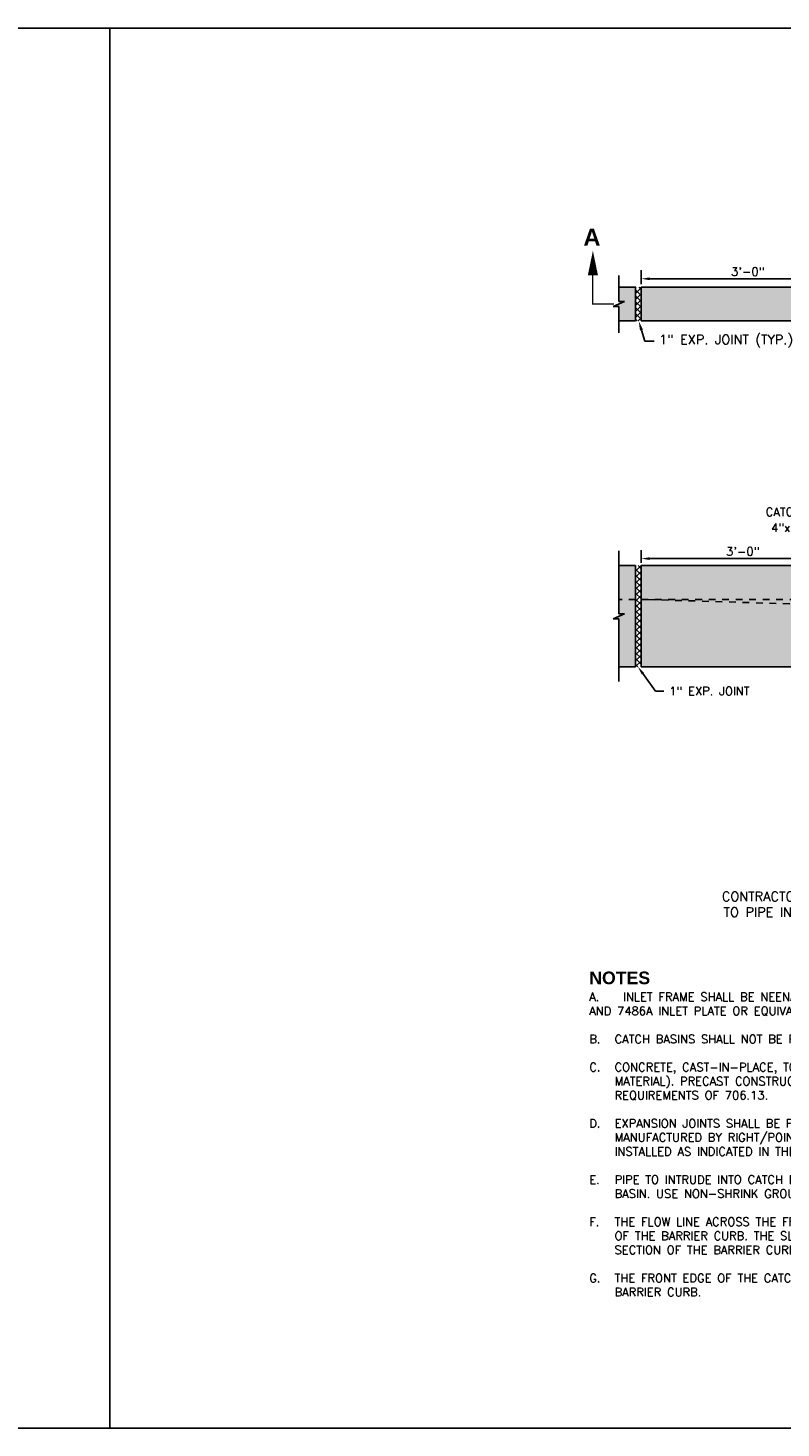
# Model space of a CAD drawing. Header units: feet. Extents: x 1489871 to 1489993, y 656800 to 656821.
# Tile 1 of 18: x 1489931 to 1489942, y 656800 to 656821. Entities that reach past the tile are written whole.
import ezdxf
from ezdxf import colors
from ezdxf.entities.mleader import LeaderData, LeaderLine
from ezdxf.math import Vec2, Vec3

# ---------------------------------------------------------------- set-up
doc = ezdxf.new("R2010")
doc.units = ezdxf.units.FT
doc.header["$MEASUREMENT"] = 0
doc.linetypes.add('B', pattern=[0.3, 0.25, -0.05])
doc.linetypes.add('F', pattern=[0.15, 0.1, -0.05])
for name, color, linetype in [('DETAIL', 1, 'Continuous'), ('DETAIL-HATCH-PATT', 247, 'Continuous'), ('HATCH', 247, 'Continuous'), ('text', 9, 'Continuous')]:
    doc.layers.add(name, color=color, linetype=linetype)
doc.layers.add('SCRATCH', color=94, linetype='Continuous', plot=False)
doc.styles.add('RS1', font='SIMPLEX.SHX', dxfattribs={"height": 0.1})
doc.styles.add('SIMPLEX', font='simplex.shx')
doc.styles.add('STANARD', font='SIMPLEX.shx')
doc.styles.get("Standard").update_dxf_attribs({"font": 'simplex.shx'})
doc.dimstyles.get("Standard").update_dxf_attribs({"dimtxt": 0.18, "dimasz": 0.18, "dimexe": 0.18, "dimexo": 0.0625, "dimgap": 0.09, "dimtad": 0, "dimtih": 1, "dimtoh": 1, "dimdec": 4, "dimzin": 0, "dimdsep": 46, "dimtxsty": 'Standard', "dimcen": 0.09, "dimadec": 0, "dimazin": 0, "dimtfac": 1, "dimtdec": 4, "dimtofl": 0, "dimtmove": 0, "dimatfit": 3, "dimfxl": 1, "dimtolj": 1, "dimtzin": 0, "dimarcsym": 0})

# ---------------------------------------------------------------- blocks, each defined once
blk = doc.blocks.new('*D374')
at = {"layer": 'DEFPOINTS', "color": 0, "linetype": 'Continuous', "transparency": 16777216}
for p in [(1489942.767, 656816.985), (1489939.767, 656816.859), (1489942.767, 656816.859)]:
    blk.add_point(p, dxfattribs=at)
at = {"layer": 'text', "color": 0, "linetype": 'Continuous', "lineweight": -2, "transparency": 16777216}
for p, q in [((1489939.767, 656816.903), (1489939.767, 656817.111)), ((1489939.893, 656816.985), (1489942.641, 656816.985)), ((1489942.767, 656816.903), (1489942.767, 656817.111))]:
    blk.add_line(p, q, dxfattribs=at)
at = {"layer": 'text', "color": 0, "linetype": 'Continuous', "transparency": 16777216}
for points in [[(1489939.893, 656817.006), (1489939.893, 656816.964), (1489939.767, 656816.985)], [(1489942.641, 656817.006), (1489942.641, 656816.964), (1489942.767, 656816.985)]]:
    blk.add_solid(points, dxfattribs=at)
at = {"layer": 'text', "color": 0, "linetype": 'Continuous', "transparency": 16777216, "insert": (1489941.345, 656817.091), "char_height": 0.126, "attachment_point": 5}
blk.add_mtext('\\A1;3\'-0"', dxfattribs=at)
blk = doc.blocks.new('*D382')
at = {"layer": 'DEFPOINTS', "color": 0, "linetype": 'Continuous', "transparency": 16777216}
for p in [(1489942.774, 656812.837), (1489939.767, 656812.734), (1489942.774, 656812.734)]:
    blk.add_point(p, dxfattribs=at)
at = {"layer": 'text', "color": 0, "linetype": 'Continuous', "lineweight": -2, "transparency": 16777216}
for p, q in [((1489939.767, 656812.777), (1489939.767, 656812.963)), ((1489939.893, 656812.837), (1489942.648, 656812.837)), ((1489942.774, 656812.777), (1489942.774, 656812.963))]:
    blk.add_line(p, q, dxfattribs=at)
at = {"layer": 'text', "color": 0, "linetype": 'Continuous', "transparency": 16777216}
for points in [[(1489939.893, 656812.858), (1489939.893, 656812.816), (1489939.767, 656812.837)], [(1489942.648, 656812.858), (1489942.648, 656812.816), (1489942.774, 656812.837)]]:
    blk.add_solid(points, dxfattribs=at)
at = {"layer": 'text', "color": 0, "linetype": 'Continuous', "transparency": 16777216, "insert": (1489941.271, 656812.944), "char_height": 0.126, "attachment_point": 5}
blk.add_mtext('\\A1;3\'-0"', dxfattribs=at)
blk = doc.blocks.new('_Dot')
at = {"color": 0, "linetype": 'ByBlock', "lineweight": -2}
blk.add_line((-0.5, 0), (-1, 0), dxfattribs=at)
at = {"color": 0, "linetype": 'ByBlock', "const_width": 0.5}
blk.add_lwpolyline([(-0.25, 0, 1), (0.25, 0, 1)], format="xyb", close=True, dxfattribs=at)

msp = doc.modelspace()

# ---------------------------------------------------------------- hatches: boundary and pattern name
at = {"layer": 'DETAIL-HATCH-PATT', "linetype": 'Continuous'}
h = msp.add_hatch(dxfattribs=at)
h.set_pattern_fill('ANSI37', color=256, scale=0.5)
h.set_pattern_definition([(45, (1489768.1501, 656789.039517), (-0.044194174, 0.044194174), []), (135, (1489768.1501, 656789.039517), (-0.044194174, -0.044194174), [])])
h.paths.add_polyline_path([(1489939.76685, 656816.85925), (1489939.68351, 656816.85925), (1489939.68351, 656816.35925), (1489939.76685, 656816.35925)])
h = msp.add_hatch(dxfattribs=at)
h.set_pattern_fill('ANSI37', color=256, scale=0.5)
h.set_pattern_definition([(45, (1489770.74426, 656798.213805), (-0.044194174, 0.044194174), []), (135, (1489770.74426, 656798.213805), (-0.044194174, -0.044194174), [])])
h.paths.add_polyline_path([(1489939.68351, 656812.73358), (1489939.76685, 656812.73358), (1489939.76685, 656811.23358), (1489939.68351, 656811.23358)])
at = {"layer": 'HATCH', "linetype": 'Continuous'}
h = msp.add_hatch(color=255, dxfattribs=at)
h.dxf.hatch_style = 1
h.paths.add_polyline_path([(1489939.68351, 656816.85925), (1489939.43351, 656816.85925), (1489939.43351, 656816.64634), (1489939.51768, 656816.64634), (1489939.34935, 656816.57216), (1489939.43351, 656816.57216), (1489939.43351, 656816.35925), (1489939.68351, 656816.35925)])
h.paths.add_polyline_path([(1489942.76685, 656816.85925), (1489939.76685, 656816.85925), (1489939.76685, 656816.35925), (1489942.76685, 656816.35925)])
h = msp.add_hatch(color=255, dxfattribs=at)
h.dxf.hatch_style = 1
h.paths.add_polyline_path([(1489939.68351, 656812.73358), (1489939.43351, 656812.73358), (1489939.43351, 656812.02067), (1489939.51768, 656812.02067), (1489939.34935, 656811.94649), (1489939.43351, 656811.94649), (1489939.43351, 656811.23358), (1489939.68351, 656811.23358)])
h.paths.add_polyline_path([(1489942.76685, 656812.73358), (1489939.76685, 656812.73358), (1489939.76685, 656811.23358), (1489942.76685, 656811.23358)])

# ---------------------------------------------------------------- linework, layer by layer
at = {"layer": 'DETAIL'}
for p, q in [((1489939.43351, 656817.03401), (1489939.43351, 656816.64634)), ((1489939.51768, 656816.64634), (1489939.34935, 656816.57216)), ((1489939.34935, 656816.57216), (1489939.43351, 656816.57216)), ((1489939.43349, 656816.64634), (1489939.51768, 656816.64634)), ((1489939.43351, 656816.57216), (1489939.43351, 656816.18449)), ((1489939.43351, 656812.95131), (1489939.43351, 656812.02067)), ((1489939.51768, 656812.02067), (1489939.34935, 656811.94649)), ((1489939.4335, 656812.02067), (1489939.51768, 656812.02067)), ((1489939.34935, 656811.94649), (1489939.43351, 656811.94649)), ((1489939.43351, 656811.94649), (1489939.43351, 656811.01585))]:
    msp.add_line(p, q, dxfattribs=at)
at = {"layer": 'DETAIL', "linetype": 'Continuous'}
for points in [[(1489939.68351, 656816.85925), (1489939.43351, 656816.85925)], [(1489939.68351, 656816.85925), (1489939.68351, 656816.35925)], [(1489942.76685, 656816.85925), (1489939.76685, 656816.85925)], [(1489939.76685, 656816.85925), (1489939.76685, 656816.35925)], [(1489939.68351, 656816.35925), (1489939.43351, 656816.35925)], [(1489942.76685, 656816.35925), (1489939.76685, 656816.35925)], [(1489939.68351, 656812.73358), (1489939.43351, 656812.73358)], [(1489939.68351, 656812.73358), (1489939.68351, 656811.23358)], [(1489942.77141, 656812.73358), (1489939.76685, 656812.73358)], [(1489939.76685, 656812.73358), (1489939.76685, 656811.23358)], [(1489939.68351, 656811.23358), (1489939.43351, 656811.23358)], [(1489942.76685, 656811.23358), (1489939.76685, 656811.23358)]]:
    msp.add_lwpolyline(points, dxfattribs=at)
at = {"layer": 'DETAIL', "linetype": 'F', "ltscale": 0.05}
for points in [[(1489939.68351, 656812.23358), (1489939.43351, 656812.23358)], [(1489943.26685, 656812.1275), (1489942.76685, 656812.14265), (1489939.76685, 656812.23358)]]:
    msp.add_lwpolyline(points, dxfattribs=at)
at = {"layer": 'DETAIL-HATCH-PATT', "linetype": 'F', "ltscale": 0.05}
msp.add_lwpolyline([(1489939.76685, 656812.23358), (1489947.07935, 656812.23358)], dxfattribs=at)
at = {"layer": 'SCRATCH', "flags": 128}
for points in [[(1489901.51685, 656799.95158), (1489901.51685, 656820.70158), (1489931.89185, 656820.70158), (1489931.89185, 656799.95158)], [(1489931.89185, 656799.95158), (1489931.89185, 656820.70158), (1489962.26685, 656820.70158), (1489962.26685, 656799.95158)]]:
    msp.add_lwpolyline(points, close=True, dxfattribs=at)
at = {"layer": 'text', "linetype": 'Continuous'}
msp.add_lwpolyline([(1489939.04962, 656817.39923, 0, 0.15, 0), (1489939.04962, 656817.03639, 0.15, 0.15, 0)], format="xyseb", dxfattribs=at)
at = {"layer": 'text', "linetype": 'B'}
msp.add_lwpolyline([(1489939.04528, 656817.06269, 0.01875, 0.01875, 0), (1489939.04528, 656816.60925, 0.01875, 0.01875, 0), (1489939.36291, 656816.60925, 0, 0, 0)], format="xyseb", dxfattribs=at)

# ---------------------------------------------------------------- texts
at = {"layer": 'text', "extrusion": (0, 0, -1), "insert": (1489939.16118, 656817.72607), "char_height": 0.25, "width": 0.351345, "attachment_point": 1, "text_direction": (-1, 0, 0)}
msp.add_mtext('{\\fArial|b1|i0|c0|p34;A}', dxfattribs=at)
at = {"layer": 'text', "color": 9, "linetype": 'Continuous', "insert": (1489944.42397, 656807.90053), "char_height": 0.14, "width": 3.8394231, "attachment_point": 3, "style": 'RS1'}
msp.add_mtext('\\A1;CONTRACTOR TO PROVIDE GROUT UP TO PIPE INVERT AND SHAPE BOTTOM TO DRAIN', dxfattribs=at)
at = {"layer": 'text', "insert": (1489938.99589, 656806.71702), "char_height": 0.125, "width": 8.5, "attachment_point": 1, "style": 'STANARD'}
msp.add_mtext('\\A1;{\\fArial|b1|i0|c0|p34;\\H1.5x;\\C3;NOTES\\P\\pxi-3,l3,t3;}A.^IINLET FRAME SHALL BE NEENAH R-3312-B OR (2) EAST JORDAN IRON WORKS 7485Z FRAME AND 7486A INLET PLATE OR EQUIVALENT. \\P\\pi0,l0,tz;\\P\\pi-3,l3,t3;B.^ICATCH BASINS SHALL NOT BE PLACED IN DRIVE APPROACHES\\P\\pi0,l0,tz;\\P\\pi-3,l3,t3;C.^ICONCRETE, CAST-IN-PLACE, TO BE ODOT QC MISC. (CEMENT ONLY - NO POZZOLAN MATERIAL). PRECAST CONSTRUCTION IS PERMITTED AND CONCRETE SHALL MEET THE REQUIREMENTS OF 706.13. \\P\\pi0,l0,tz;\\P\\pi-3,l3,t3;D.^IEXPANSION JOINTS SHALL BE PER ODOT 705.03, AASHTO M153, VINYL RUBBER MATERIAL MANUFACTURED BY RIGHT/POINTE, W.R. MEADOWS, OSCODA PLASTICS OR EQUAL AND BE INSTALLED AS INDICATED IN THE DETAIL.\\P\\pi0,l0,tz;\\P\\pi-3,l3,t3;E.^IPIPE TO INTRUDE INTO CATCH BASIN 1" MAXIMUM AND PIPE MUST BE CUT PARALLEL TO CATCH BASIN. USE NON-SHRINK GROUT AROUND PIPE TO SEAL BETWEEN PIPE AND CATCH BASIN.\\P\\pi0,l0,tz;\\P\\pi-3,l3,t3;F.^ITHE FLOW LINE ACROSS THE FRAME SHALL BE 2" LOWER THAN THE ADJACENT EXPOSED HEIGHT OF THE BARRIER CURB. THE SLOPE TRANSITION WILL TAKE PLACE WITHIN THE 3\'-0" BLOCK OUT SECTION OF THE BARRIER CURB. \\P\\pi0,l0,tz;\\P\\pi-3,l3,t3;G.^ITHE FRONT EDGE OF THE CATCH BASIN FRAME SHALL BE FLUSH WITH THE FACE OF THE BARRIER CURB. ', dxfattribs=at)

# ---------------------------------------------------------------- dimensions: what is measured, and where the dimension line sits
at = {"layer": 'text', "linetype": 'Continuous'}
for base, p1, p2, override, picture, middle in [((1489942.76685, 656816.9847), (1489939.76685, 656816.85925), (1489942.76685, 656816.85925), {"dimscale": 0.7, "dimgap": 0.045, "dimtad": 1, "dimtih": 0, "dimtoh": 0, "dimse1": 0, "dimse2": 0}, '*D374', (1489941.34465, 656816.9847)), ((1489942.77449, 656812.83744), (1489939.76685, 656812.73358), (1489942.77449, 656812.73358), {"dimscale": 0.7, "dimgap": 0.045, "dimtad": 1, "dimtih": 0, "dimtoh": 0}, '*D382', (1489941.27067, 656812.83744))]:
    dim = msp.add_linear_dim(base=base, p1=p1, p2=p2, angle=0, text='3\'-0"', dimstyle='Standard', override=override, dxfattribs=at)
    dim.commit()
    dim.dimension.update_dxf_attribs({"geometry": picture, "text_midpoint": middle, "dimtype": 161})

# ---------------------------------------------------------------- leaders
ml = msp.add_multileader_mtext('Standard', dxfattribs=at)
ml.set_content('\\A1;{\\C9;1" EXP. JOINT (TYP.)}', color=256, style='SIMPLEX')
ml.set_leader_properties(color=256, linetype='ByLayer', lineweight=-1)
ml.build(insert=Vec2(0, 0))
ml.multileader.update_dxf_attribs({"dogleg_length": 0.14, "arrow_head_size": 0.14})
ctx = ml.context
ctx.base_point, ctx.char_height, ctx.arrow_head_size, ctx.landing_gap_size, ctx.plane_origin = Vec3(1489939.95957, 656816.06105), 0.14, 0.14, 0.07, Vec3(1489938.09639, 656816.27832)
notes = []
notes.append((ctx, [(0, (1, 1, 0), (1489939.81957, 656816.06105), (1, 0), 0.14, [(0, [(1489939.72861, 656816.35925)], 0, [])])]))
ctx.mtext.insert, ctx.mtext.width, ctx.mtext.flow_direction = Vec3(1489940.02957, 656816.15438), 2.2762565, 5
at = {"layer": 'text'}
ml = msp.add_multileader_mtext('Standard', dxfattribs=at)
ml.set_content('\\A1;CATCH BASIN SHALL HAVE A 4"x7\'-7{\\H0.7x;\\S1#2;}" CURB OPENING', color=256)
ml.set_leader_properties(color=256, linetype='ByLayer', lineweight=-1)
ml.set_arrow_properties(name='DOT')
ml.build(insert=Vec2(0, 0))
ml.multileader.update_dxf_attribs({"dogleg_length": 0.125, "arrow_head_size": 0.125})
ctx = ml.context
ctx.base_point, ctx.char_height, ctx.arrow_head_size, ctx.landing_gap_size, ctx.plane_origin = Vec3(1489941.16589, 656813.52837), 0.125, 0.125, 0.08, Vec3(1489943.82674, 656815.7757)
ctx.text_align_type = 2
notes.append((ctx, [(1, (1, 1, 0), (1489944.17351, 656813.52837), (-1, 0), 0.125, [(0, [(1489944.58363, 656812.3262)], 0, [])])]))
ctx.mtext.insert, ctx.mtext.width, ctx.mtext.defined_height, ctx.mtext.alignment, ctx.mtext.flow_direction = Vec3(1489943.96851, 656813.59087), 2.7726935, 1.05266, 3, 5
ml = msp.add_multileader_mtext('Standard', dxfattribs=at)
ml.set_content('1" EXP. JOINT', color=256)
ml.set_leader_properties(color=256, linetype='ByLayer', lineweight=-1)
ml.build(insert=Vec2(0, 0))
ml.multileader.update_dxf_attribs({"dogleg_length": 0.125, "arrow_head_size": 0.125})
ctx = ml.context
ctx.base_point, ctx.char_height, ctx.arrow_head_size, ctx.landing_gap_size, ctx.plane_origin = Vec3(1489940.10182, 656810.87387), 0.125, 0.125, 0.08, Vec3(1489941.35552, 656812.92264)
notes.append((ctx, [(0, (1, 1, 0), (1489939.97682, 656810.87387), (1, 0), 0.125, [(0, [(1489939.71663, 656811.23358)], 0, [])])]))
ctx.mtext.insert, ctx.mtext.width, ctx.mtext.defined_height, ctx.mtext.flow_direction = Vec3(1489940.18182, 656810.93637), 1.3167262, 1.05266, 5
for ctx, leaders in notes:
    for number, flags, end, landing, length, lines in leaders:
        leader = LeaderData()
        leader.index, (leader.has_last_leader_line, leader.has_dogleg_vector, leader.attachment_direction) = number, flags
        leader.last_leader_point, leader.dogleg_vector, leader.dogleg_length = Vec3(end), Vec3(landing), length
        for number, points, colour, breaks in lines:
            line = LeaderLine()
            line.index, line.vertices, line.color, line.breaks = number, Vec3.list(points), colors.encode_raw_color(colour), breaks
            leader.lines.append(line)
        ctx.leaders.append(leader)

doc.saveas('drawing.dxf')
